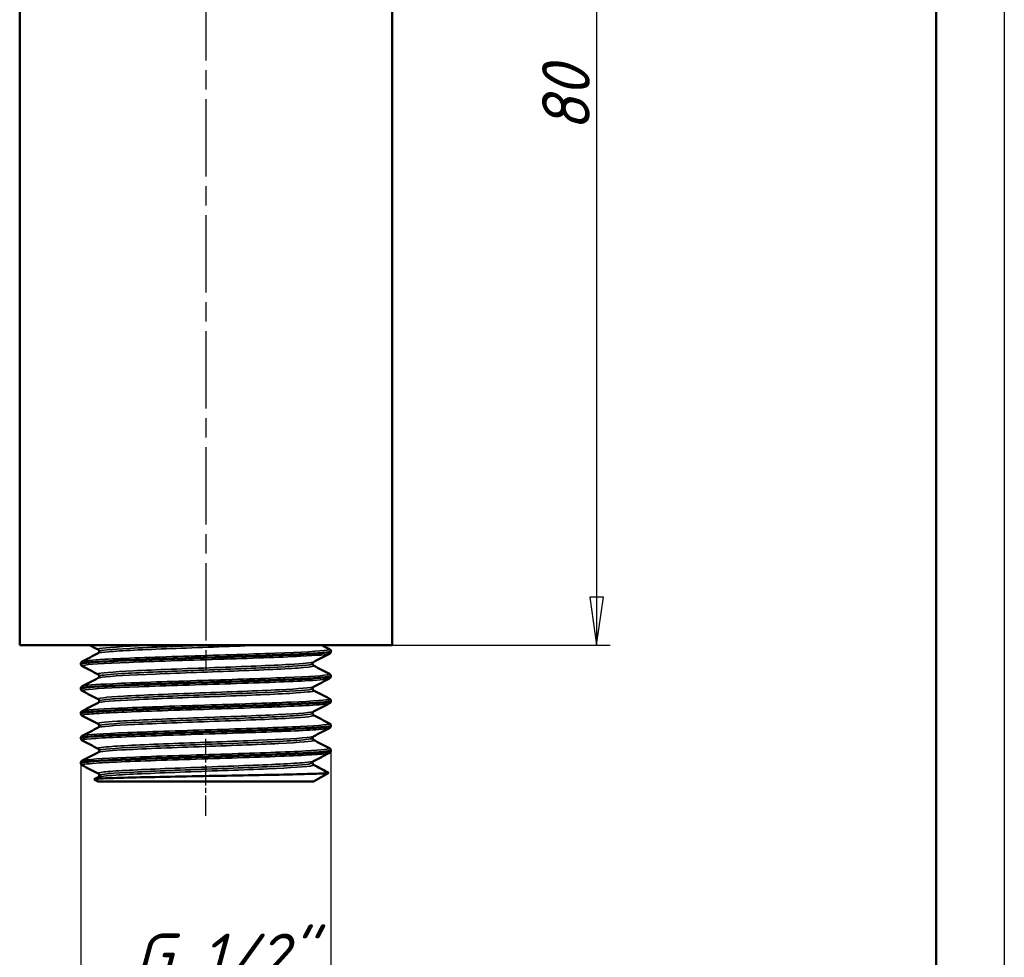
# Model space of a CAD drawing. Header units: millimetres. Extents: x -134 to 549, y -69 to 356.
# Tile 9 of 11: x 138 to 210, y 160 to 228. Entities that reach past the tile are written whole.
import ezdxf

# ---------------------------------------------------------------- set-up
doc = ezdxf.new("R2010")
doc.units = ezdxf.units.MM
doc.linetypes.add('CHAIN', pattern=[0.7087, 0.4724, -0.0591, 0.1181, -0.0591])
for name, color, linetype, lineweight in [('Видимые тонкие (ГОСТ)', 7, 'Continuous', 35), ('Видимый контур (ГОСТ)', 7, 'Continuous', 50), ('Кромка (ГОСТ)', 7, 'Continuous', 50), ('Осевая линия (ГОСТ)', 7, 'Continuous', 25), ('Размер (ГОСТ)', 7, 'Continuous', 25)]:
    doc.layers.add(name, color=color, linetype=linetype, lineweight=lineweight)
doc.styles.add('Обычный текст (ГОСТ)', font='GOST Common Italic.ttf')
doc.dimstyles.new('Обычный (ГОСТ)', dxfattribs={"dimtxt": 3.5, "dimasz": 3.5, "dimexe": 1, "dimexo": 0, "dimgap": 0.5, "dimtad": 1, "dimrnd": 1e-08, "dimtxsty": 'Обычный текст (ГОСТ)', "dimblk": 'Filled-1', "dimcen": 0.09, "dimdle": 15, "dimclrd": 256, "dimclre": 256, "dimclrt": 256, "dimazin": 2, "dimtfac": 0.714286, "dimtdec": 3, "dimtmove": 0, "dimatfit": 3, "dimfxl": 1, "dimtolj": 1, "dimlwd": 25, "dimlwe": 25, "dimarcsym": 0})

# ---------------------------------------------------------------- blocks, each defined once
blk = doc.blocks.new('Рамки ГОСТ_ граница 297x210')
at = {"layer": 'Кромка (ГОСТ)', "lineweight": 25}
blk.add_line((210, 297), (210, 0), dxfattribs=at)
at = {"layer": 'Кромка (ГОСТ)'}
blk.add_line((205, 5), (205, 292), dxfattribs=at)
blk = doc.blocks.new('Filled-1')
at = {"color": 0}
for p, q in [((0, 0), (-1, 0.143)), ((-1, 0.143), (-1, -0.143)), ((-1, 0), (0, 0)), ((-1, -0.143), (0, 0))]:
    blk.add_line(p, q, dxfattribs=at)
at = {"color": 0, "flags": 128}
blk.add_lwpolyline([(-1, -0.143), (0, 0), (-1, 0.143), (-1, -0.143)], dxfattribs=at)
at = {"color": 0}
blk.add_solid([(-1, -0.143), (0, 0), (-1, 0.143), (-1, -0.143)], dxfattribs=at)
blk = doc.blocks.new('*D10')
at = {"layer": 'Defpoints', "color": 0, "linetype": 'Continuous', "transparency": 16777216}
for p in [(165.111, 262.47), (165.111, 182.47), (180.111, 182.47)]:
    blk.add_point(p, dxfattribs=at)
at = {"layer": 'Размер (ГОСТ)', "linetype": 'Continuous', "lineweight": 25, "transparency": 16777216}
for p, q in [((165.111, 262.47), (181.111, 262.47)), ((180.111, 258.97), (180.111, 185.97)), ((165.111, 182.47), (181.111, 182.47))]:
    blk.add_line(p, q, dxfattribs=at)
at = {"layer": 'Размер (ГОСТ)', "linetype": 'Continuous', "lineweight": 25, "transparency": 16777216, "xscale": 3.5, "yscale": 3.5, "zscale": 3.5}
for p, rotation in [((180.111, 262.47), 90), ((180.111, 182.47), 270)]:
    blk.add_blockref('Filled-1', p, dxfattribs=dict(at, rotation=rotation))
at = {"layer": 'Размер (ГОСТ)', "linetype": 'Continuous', "lineweight": 25, "transparency": 16777216, "insert": (176.111, 220.099), "char_height": 3.5, "attachment_point": 1, "rotation": 90, "style": 'Обычный текст (ГОСТ)'}
blk.add_mtext('\\A1;80', dxfattribs=at)
blk = doc.blocks.new('*D11')
at = {"layer": 'Defpoints', "color": 0, "linetype": 'Continuous', "transparency": 16777216}
for p in [(160.631, 174.732), (142.292, 173.824), (160.631, 157.329)]:
    blk.add_point(p, dxfattribs=at)
at = {"layer": 'Размер (ГОСТ)', "linetype": 'Continuous', "lineweight": 25, "transparency": 16777216}
for p, q in [((160.631, 174.732), (160.631, 156.329)), ((142.292, 173.824), (142.292, 156.329)), ((145.792, 157.329), (157.131, 157.329))]:
    blk.add_line(p, q, dxfattribs=at)
at = {"layer": 'Размер (ГОСТ)', "linetype": 'Continuous', "lineweight": 25, "transparency": 16777216, "xscale": 3.5, "yscale": 3.5, "zscale": 3.5, "rotation": 180}
blk.add_blockref('Filled-1', (142.292, 157.329), dxfattribs=at)
at = {"layer": 'Размер (ГОСТ)', "linetype": 'Continuous', "lineweight": 25, "transparency": 16777216, "xscale": 3.5, "yscale": 3.5, "zscale": 3.5}
blk.add_blockref('Filled-1', (160.631, 157.329), dxfattribs=at)
at = {"layer": 'Размер (ГОСТ)', "linetype": 'Continuous', "lineweight": 25, "transparency": 16777216, "insert": (144.018, 161.332), "char_height": 3.5, "attachment_point": 1, "style": 'Обычный текст (ГОСТ)'}
blk.add_mtext('\\A1; \\fGOST Common|b0|i1;\\H3.5000;G 1/2"', dxfattribs=at)

msp = doc.modelspace()

# ---------------------------------------------------------------- linework, layer by layer
at = {"layer": 'Видимые тонкие (ГОСТ)'}
for points, knots in [([(142.405, 181.267), (142.514, 181.32), (143.086, 181.374), (144.062, 181.428), (145.412, 181.502), (147.52, 181.576), (149.812, 181.65), (152.12, 181.725), (154.589, 181.8), (156.536, 181.875), (158.471, 181.949), (159.869, 182.023), (160.347, 182.098), (160.513, 182.123), (160.567, 182.149), (160.516, 182.175)], [36.189402, 36.189402, 36.189402, 36.189402, 36.746329, 36.746329, 36.746329, 37.516377, 37.516377, 37.516377, 38.292266, 38.292266, 38.292266, 39.063515, 39.063515, 39.063515, 39.330994, 39.330994, 39.330994, 39.330994]), ([(143.571, 182.136), (143.519, 182.162), (143.56, 182.187), (143.696, 182.213), (144.106, 182.29), (145.375, 182.366), (147.136, 182.443), (147.339, 182.452), (147.548, 182.461), (147.762, 182.47)], [36.058292, 36.058292, 36.058292, 36.058292, 36.324355, 36.324355, 36.324355, 37.121106, 37.121106, 37.121106, 37.212861, 37.212861, 37.212861, 37.212861]), ([(143.573, 181.874), (143.641, 181.91), (143.891, 181.947), (144.319, 181.983), (145.225, 182.059), (146.918, 182.136), (148.907, 182.213), (150.896, 182.29), (153.157, 182.366), (155.033, 182.443), (155.25, 182.452), (155.461, 182.461), (155.666, 182.47)], [36.198339, 36.198339, 36.198339, 36.198339, 36.574162, 36.574162, 36.574162, 37.370514, 37.370514, 37.370514, 38.167265, 38.167265, 38.167265, 38.25902, 38.25902, 38.25902, 38.25902]), ([(143.637, 182.005), (143.641, 182.08), (144.472, 182.156), (145.91, 182.231), (147.428, 182.311), (149.598, 182.39), (151.749, 182.47)], [36.128316, 36.128316, 36.128316, 36.128316, 36.910419, 36.910419, 36.910419, 37.73594, 37.73594, 37.73594, 37.73594]), ([(142.404, 180.927), (142.368, 180.945), (142.384, 180.963), (142.453, 180.981), (142.744, 181.055), (143.975, 181.13), (145.808, 181.205), (147.635, 181.279), (150.04, 181.353), (152.364, 181.428), (154.683, 181.502), (156.895, 181.576), (158.398, 181.65), (159.648, 181.712), (160.395, 181.774), (160.52, 181.835)], [29.784044, 29.784044, 29.784044, 29.784044, 29.969495, 29.969495, 29.969495, 30.743662, 30.743662, 30.743662, 31.515579, 31.515579, 31.515579, 32.285627, 32.285627, 32.285627, 32.925637, 32.925637, 32.925637, 32.925637]), ([(143.566, 180.32), (143.545, 180.33), (143.54, 180.341), (143.551, 180.351), (143.632, 180.428), (144.593, 180.505), (146.153, 180.582), (147.751, 180.66), (149.958, 180.739), (152.106, 180.818), (154.218, 180.895), (156.243, 180.973), (157.586, 181.05), (158.616, 181.109), (159.234, 181.169), (159.354, 181.228)], [29.775107, 29.775107, 29.775107, 29.775107, 29.883958, 29.883958, 29.883958, 30.680959, 30.680959, 30.680959, 31.497447, 31.497447, 31.497447, 32.300522, 32.300522, 32.300522, 32.9167, 32.9167, 32.9167, 32.9167]), ([(143.569, 180.058), (143.607, 180.079), (143.707, 180.1), (143.869, 180.121), (144.465, 180.198), (145.903, 180.275), (147.765, 180.351), (149.625, 180.428), (151.883, 180.505), (153.885, 180.582), (155.936, 180.66), (157.689, 180.739), (158.613, 180.818), (159.194, 180.867), (159.442, 180.917), (159.351, 180.966)], [29.915153, 29.915153, 29.915153, 29.915153, 30.13215, 30.13215, 30.13215, 30.930117, 30.930117, 30.930117, 31.727118, 31.727118, 31.727118, 32.543606, 32.543606, 32.543606, 33.056746, 33.056746, 33.056746, 33.056746]), ([(143.641, 180.189), (143.647, 180.247), (144.12, 180.305), (145.005, 180.362), (146.182, 180.439), (148.074, 180.516), (150.128, 180.594), (152.213, 180.672), (154.438, 180.75), (156.135, 180.828), (157.82, 180.906), (158.962, 180.983), (159.225, 181.061), (159.265, 181.073), (159.285, 181.085), (159.284, 181.097)], [29.84513, 29.84513, 29.84513, 29.84513, 30.445417, 30.445417, 30.445417, 31.244699, 31.244699, 31.244699, 32.056104, 32.056104, 32.056104, 32.861394, 32.861394, 32.861394, 32.986723, 32.986723, 32.986723, 32.986723]), ([(142.407, 179.111), (142.353, 179.139), (142.418, 179.166), (142.609, 179.193), (143.129, 179.268), (144.577, 179.343), (146.552, 179.418), (148.524, 179.492), (150.998, 179.567), (153.293, 179.642), (155.585, 179.716), (157.673, 179.791), (158.983, 179.865), (159.887, 179.916), (160.413, 179.968), (160.517, 180.019)], [23.500859, 23.500859, 23.500859, 23.500859, 23.78549, 23.78549, 23.78549, 24.561371, 24.561371, 24.561371, 25.335949, 25.335949, 25.335949, 26.109322, 26.109322, 26.109322, 26.642451, 26.642451, 26.642451, 26.642451]), ([(142.402, 179.451), (142.531, 179.514), (143.325, 179.578), (144.646, 179.642), (146.192, 179.716), (148.44, 179.791), (150.773, 179.865), (153.104, 179.94), (155.492, 180.014), (157.285, 180.088), (159.075, 180.163), (160.251, 180.237), (160.491, 180.311), (160.542, 180.327), (160.551, 180.343), (160.519, 180.359)], [29.906216, 29.906216, 29.906216, 29.906216, 30.566699, 30.566699, 30.566699, 31.340072, 31.340072, 31.340072, 32.112337, 32.112337, 32.112337, 32.883589, 32.883589, 32.883589, 33.047809, 33.047809, 33.047809, 33.047809]), ([(143.564, 178.504), (143.423, 178.579), (144.11, 178.654), (145.442, 178.728), (146.829, 178.806), (148.896, 178.884), (151.028, 178.962), (153.147, 179.04), (155.301, 179.117), (156.855, 179.195), (158.306, 179.267), (159.215, 179.34), (159.358, 179.412)], [23.491922, 23.491922, 23.491922, 23.491922, 24.268948, 24.268948, 24.268948, 25.077943, 25.077943, 25.077943, 25.882342, 25.882342, 25.882342, 26.633514, 26.633514, 26.633514, 26.633514]), ([(143.566, 178.242), (143.581, 178.251), (143.608, 178.259), (143.646, 178.268), (143.98, 178.345), (145.181, 178.421), (146.899, 178.498), (148.617, 178.575), (150.83, 178.652), (152.897, 178.728), (154.996, 178.806), (156.917, 178.884), (158.086, 178.962), (159.024, 179.025), (159.468, 179.087), (159.355, 179.15)], [23.631968, 23.631968, 23.631968, 23.631968, 23.721685, 23.721685, 23.721685, 24.518616, 24.518616, 24.518616, 25.315107, 25.315107, 25.315107, 26.124102, 26.124102, 26.124102, 26.773561, 26.773561, 26.773561, 26.773561]), ([(143.644, 178.373), (143.646, 178.417), (143.913, 178.461), (144.438, 178.505), (145.357, 178.582), (147.053, 178.659), (149.034, 178.736), (151.038, 178.814), (153.307, 178.891), (155.164, 178.969), (157.018, 179.047), (158.436, 179.125), (159, 179.203), (159.189, 179.229), (159.281, 179.255), (159.279, 179.281)], [23.561945, 23.561945, 23.561945, 23.561945, 24.018537, 24.018537, 24.018537, 24.81734, 24.81734, 24.81734, 25.625663, 25.625663, 25.625663, 26.432361, 26.432361, 26.432361, 26.703538, 26.703538, 26.703538, 26.703538]), ([(142.4, 177.635), (142.538, 177.705), (143.5, 177.775), (145.061, 177.845), (146.715, 177.919), (149.024, 177.993), (151.357, 178.068), (153.688, 178.142), (156.017, 178.216), (157.709, 178.29), (159.399, 178.365), (160.434, 178.439), (160.532, 178.513), (160.545, 178.523), (160.541, 178.533), (160.521, 178.543)], [23.623031, 23.623031, 23.623031, 23.623031, 24.350272, 24.350272, 24.350272, 25.12123, 25.12123, 25.12123, 25.891733, 25.891733, 25.891733, 26.661803, 26.661803, 26.661803, 26.764624, 26.764624, 26.764624, 26.764624]), ([(142.408, 177.295), (142.341, 177.33), (142.464, 177.364), (142.782, 177.399), (143.466, 177.473), (145.049, 177.547), (147.097, 177.622), (149.144, 177.696), (151.633, 177.77), (153.882, 177.845), (156.131, 177.919), (158.115, 177.993), (159.295, 178.068), (160.012, 178.113), (160.426, 178.158), (160.515, 178.203)], [17.217673, 17.217673, 17.217673, 17.217673, 17.576142, 17.576142, 17.576142, 18.348084, 18.348084, 18.348084, 19.119522, 19.119522, 19.119522, 19.890481, 19.890481, 19.890481, 20.359266, 20.359266, 20.359266, 20.359266]), ([(143.567, 176.688), (143.449, 176.753), (143.936, 176.818), (144.948, 176.883), (146.148, 176.96), (148.069, 177.037), (150.152, 177.114), (152.232, 177.191), (154.446, 177.268), (156.146, 177.345), (157.846, 177.422), (159.011, 177.499), (159.302, 177.576), (159.327, 177.583), (159.345, 177.589), (159.358, 177.596)], [17.208736, 17.208736, 17.208736, 17.208736, 17.883227, 17.883227, 17.883227, 18.683349, 18.683349, 18.683349, 19.482874, 19.482874, 19.482874, 20.281828, 20.281828, 20.281828, 20.350329, 20.350329, 20.350329, 20.350329]), ([(143.564, 176.426), (143.71, 176.501), (144.69, 176.576), (146.236, 176.651), (147.823, 176.728), (149.986, 176.806), (152.093, 176.883), (154.197, 176.96), (156.217, 177.037), (157.563, 177.114), (158.842, 177.187), (159.495, 177.261), (159.358, 177.334)], [17.348783, 17.348783, 17.348783, 17.348783, 18.12864, 18.12864, 18.12864, 18.929386, 18.929386, 18.929386, 19.729508, 19.729508, 19.729508, 20.490375, 20.490375, 20.490375, 20.490375]), ([(143.644, 176.557), (143.643, 176.589), (143.781, 176.621), (144.062, 176.653), (144.743, 176.73), (146.255, 176.807), (148.153, 176.885), (150.05, 176.962), (152.307, 177.039), (154.261, 177.117), (156.214, 177.194), (157.839, 177.271), (158.659, 177.348), (159.071, 177.387), (159.278, 177.426), (159.278, 177.465)], [17.27876, 17.27876, 17.27876, 17.27876, 17.609977, 17.609977, 17.609977, 18.413057, 18.413057, 18.413057, 19.215509, 19.215509, 19.215509, 20.01736, 20.01736, 20.01736, 20.420352, 20.420352, 20.420352, 20.420352]), ([(142.408, 175.479), (142.328, 175.522), (142.54, 175.565), (143.044, 175.608), (143.925, 175.682), (145.687, 175.757), (147.843, 175.832), (149.997, 175.907), (152.519, 175.982), (154.712, 176.057), (156.903, 176.131), (158.74, 176.206), (159.716, 176.281), (160.18, 176.316), (160.447, 176.352), (160.514, 176.387)], [10.934488, 10.934488, 10.934488, 10.934488, 11.379604, 11.379604, 11.379604, 12.156442, 12.156442, 12.156442, 12.932582, 12.932582, 12.932582, 13.708048, 13.708048, 13.708048, 14.076081, 14.076081, 14.076081, 14.076081]), ([(142.4, 175.818), (142.409, 175.823), (142.421, 175.828), (142.436, 175.832), (142.691, 175.907), (143.892, 175.982), (145.709, 176.057), (147.525, 176.131), (149.933, 176.206), (152.27, 176.281), (154.606, 176.355), (156.843, 176.43), (158.365, 176.505), (159.874, 176.579), (160.664, 176.653), (160.523, 176.727)], [17.339846, 17.339846, 17.339846, 17.339846, 17.387192, 17.387192, 17.387192, 18.163331, 18.163331, 18.163331, 18.938797, 18.938797, 18.938797, 19.713615, 19.713615, 19.713615, 20.481439, 20.481439, 20.481439, 20.481439]), ([(143.572, 174.872), (143.479, 174.923), (143.749, 174.974), (144.374, 175.025), (145.322, 175.103), (147.069, 175.181), (149.099, 175.258), (151.127, 175.336), (153.409, 175.413), (155.271, 175.491), (157.131, 175.568), (158.548, 175.646), (159.103, 175.723), (159.237, 175.742), (159.32, 175.761), (159.354, 175.78)], [10.925551, 10.925551, 10.925551, 10.925551, 11.457479, 11.457479, 11.457479, 12.263365, 12.263365, 12.263365, 13.068432, 13.068432, 13.068432, 13.872709, 13.872709, 13.872709, 14.067144, 14.067144, 14.067144, 14.067144]), ([(143.568, 174.61), (143.687, 174.668), (144.288, 174.727), (145.292, 174.785), (146.666, 174.865), (148.777, 174.945), (150.965, 175.025), (153.087, 175.103), (155.252, 175.181), (156.818, 175.258), (158.382, 175.336), (159.328, 175.413), (159.376, 175.491), (159.381, 175.5), (159.375, 175.509), (159.357, 175.518)], [11.065597, 11.065597, 11.065597, 11.065597, 11.672819, 11.672819, 11.672819, 12.503638, 12.503638, 12.503638, 13.309524, 13.309524, 13.309524, 14.114591, 14.114591, 14.114591, 14.20719, 14.20719, 14.20719, 14.20719]), ([(143.639, 174.741), (143.638, 174.754), (143.663, 174.768), (143.715, 174.782), (144.021, 174.862), (145.265, 174.942), (147.057, 175.022), (148.799, 175.1), (151.034, 175.178), (153.095, 175.256), (155.155, 175.333), (157.014, 175.411), (158.12, 175.489), (158.877, 175.542), (159.275, 175.595), (159.28, 175.649)], [10.995574, 10.995574, 10.995574, 10.995574, 11.137317, 11.137317, 11.137317, 11.968524, 11.968524, 11.968524, 12.776774, 12.776774, 12.776774, 13.584201, 13.584201, 13.584201, 14.137167, 14.137167, 14.137167, 14.137167]), ([(142.403, 174.002), (142.427, 174.016), (142.479, 174.029), (142.56, 174.042), (143.017, 174.116), (144.393, 174.19), (146.313, 174.264), (148.232, 174.339), (150.672, 174.413), (152.97, 174.487), (155.266, 174.561), (157.394, 174.635), (158.774, 174.709), (160.021, 174.776), (160.645, 174.843), (160.522, 174.91)], [11.056661, 11.056661, 11.056661, 11.056661, 11.193232, 11.193232, 11.193232, 11.963368, 11.963368, 11.963368, 12.733293, 12.733293, 12.733293, 13.503015, 13.503015, 13.503015, 14.198253, 14.198253, 14.198253, 14.198253]), ([(142.406, 173.663), (142.311, 173.715), (142.653, 173.767), (143.408, 173.819), (144.484, 173.893), (146.387, 173.968), (148.6, 174.042), (150.811, 174.116), (153.306, 174.19), (155.405, 174.264), (157.504, 174.339), (159.183, 174.413), (159.985, 174.487), (160.287, 174.515), (160.464, 174.543), (160.515, 174.571)], [4.651303, 4.651303, 4.651303, 4.651303, 5.192132, 5.192132, 5.192132, 5.962483, 5.962483, 5.962483, 6.732618, 6.732618, 6.732618, 7.502544, 7.502544, 7.502544, 7.792895, 7.792895, 7.792895, 7.792895]), ([(143.572, 173.056), (143.498, 173.094), (143.633, 173.133), (143.983, 173.172), (144.674, 173.249), (146.193, 173.326), (148.099, 173.403), (150.004, 173.48), (152.271, 173.557), (154.242, 173.634), (156.212, 173.71), (157.86, 173.787), (158.707, 173.864), (159.073, 173.897), (159.288, 173.93), (159.35, 173.964)], [4.642366, 4.642366, 4.642366, 4.642366, 5.046639, 5.046639, 5.046639, 5.844498, 5.844498, 5.844498, 6.642109, 6.642109, 6.642109, 7.439477, 7.439477, 7.439477, 7.783958, 7.783958, 7.783958, 7.783958]), ([(143.571, 172.794), (143.669, 172.843), (144.106, 172.892), (144.849, 172.942), (146.008, 173.019), (147.895, 173.095), (149.963, 173.172), (152.031, 173.249), (154.251, 173.326), (155.98, 173.403), (157.708, 173.48), (158.922, 173.557), (159.269, 173.634), (159.372, 173.656), (159.398, 173.679), (159.353, 173.702)], [4.782412, 4.782412, 4.782412, 4.782412, 5.294683, 5.294683, 5.294683, 6.092798, 6.092798, 6.092798, 6.890657, 6.890657, 6.890657, 7.688268, 7.688268, 7.688268, 7.924005, 7.924005, 7.924005, 7.924005]), ([(143.637, 172.925), (143.637, 172.927), (143.638, 172.93), (143.64, 172.933), (143.698, 173.01), (144.634, 173.087), (146.172, 173.164), (147.71, 173.241), (149.831, 173.318), (151.915, 173.395), (153.998, 173.472), (156.016, 173.55), (157.381, 173.627), (158.597, 173.695), (159.279, 173.764), (159.285, 173.833)], [4.712389, 4.712389, 4.712389, 4.712389, 4.740511, 4.740511, 4.740511, 5.540965, 5.540965, 5.540965, 6.341162, 6.341162, 6.341162, 7.141109, 7.141109, 7.141109, 7.853982, 7.853982, 7.853982, 7.853982])]:
    msp.add_open_spline(points, degree=3, knots=knots, dxfattribs=at)
at = {"layer": 'Видимый контур (ГОСТ)'}
for p, q in [((137.811, 262.47), (137.811, 182.47)), ((165.111, 247.176), (165.111, 182.47)), ((137.811, 182.47), (165.111, 182.47)), ((160.631, 182.014), (160.631, 181.997)), ((142.292, 181.106), (142.292, 181.089)), ((160.631, 180.197), (160.631, 180.18)), ((142.292, 179.289), (142.292, 179.272)), ((160.631, 178.381), (160.631, 178.364)), ((142.292, 177.473), (142.292, 177.456)), ((160.631, 176.565), (160.631, 176.548)), ((142.292, 175.657), (142.292, 175.64)), ((160.631, 174.749), (160.631, 174.732)), ((142.292, 173.841), (142.292, 173.824)), ((143.563, 172.47), (143.278, 172.634)), ((143.279, 172.645), (143.564, 172.794)), ((159.36, 172.47), (160.472, 173.112)), ((143.563, 172.47), (159.36, 172.47))]:
    msp.add_line(p, q, dxfattribs=at)
for points, knots in [([(160.631, 182.014), (160.63, 181.944), (159.79, 181.873), (158.305, 181.803), (156.742, 181.729), (154.483, 181.655), (152.141, 181.581), (149.8, 181.507), (147.402, 181.433), (145.597, 181.359), (143.792, 181.285), (142.601, 181.211), (142.346, 181.137), (142.31, 181.127), (142.292, 181.116), (142.293, 181.106)], [-39.271312, -39.271312, -39.271312, -39.271312, -38.541713, -38.541713, -38.541713, -37.773343, -37.773343, -37.773343, -37.005186, -37.005186, -37.005186, -36.237236, -36.237236, -36.237236, -36.128316, -36.128316, -36.128316, -36.128316]), ([(142.298, 181.088), (142.3, 181.137), (142.682, 181.185), (143.421, 181.233), (144.552, 181.308), (146.507, 181.382), (148.755, 181.456), (150.998, 181.53), (153.506, 181.604), (155.601, 181.678), (157.71, 181.752), (159.375, 181.827), (160.139, 181.901), (160.464, 181.933), (160.624, 181.965), (160.623, 181.997)], [29.843726, 29.843726, 29.843726, 29.843726, 30.346641, 30.346641, 30.346641, 31.116361, 31.116361, 31.116361, 31.88427, 31.88427, 31.88427, 32.657563, 32.657563, 32.657563, 32.986723, 32.986723, 32.986723, 32.986723]), ([(143.637, 182.005), (143.637, 182.041), (143.623, 182.075), (143.597, 182.112), (143.586, 182.122), (143.571, 182.132), (143.567, 182.135), (143.564, 182.136)], [0, 0, 0, 0, 0.02209726, 0.02209726, 0.04103133, 0.04103133, 0.05809744, 0.05809744, 0.05809744, 0.05809744]), ([(143.564, 181.874), (143.568, 181.876), (143.578, 181.881), (143.603, 181.906), (143.613, 181.919), (143.63, 181.956), (143.637, 181.98), (143.637, 182.005)], [0, 0, 0, 0, 0.02807268, 0.02807268, 0.04282446, 0.04282446, 0.05812256, 0.05812256, 0.05812256, 0.05812256]), ([(160.523, 182.175), (160.539, 182.166), (160.557, 182.156), (160.59, 182.122), (160.602, 182.107), (160.622, 182.067), (160.63, 182.041), (160.631, 182.014)], [0, 0, 0, 0, 0.02826109, 0.02826109, 0.04295276, 0.04295276, 0.05817027, 0.05817027, 0.05817027, 0.05817027]), ([(160.631, 181.996), (160.629, 181.96), (160.615, 181.925), (160.585, 181.88), (160.569, 181.866), (160.544, 181.847), (160.533, 181.841), (160.523, 181.835)], [0, 0, 0, 0, 0.02086898, 0.02086898, 0.04037878, 0.04037878, 0.0581412, 0.0581412, 0.0581412, 0.0581412]), ([(142.292, 181.106), (142.293, 181.143), (142.307, 181.177), (142.338, 181.222), (142.353, 181.236), (142.379, 181.255), (142.39, 181.262), (142.4, 181.267)], [0, 0, 0, 0, 0.02086898, 0.02086898, 0.04037878, 0.04037878, 0.0581412, 0.0581412, 0.0581412, 0.0581412]), ([(159.358, 181.228), (159.354, 181.226), (159.344, 181.222), (159.32, 181.196), (159.31, 181.183), (159.292, 181.146), (159.286, 181.122), (159.286, 181.097)], [0, 0, 0, 0, 0.02807268, 0.02807268, 0.04282446, 0.04282446, 0.05812256, 0.05812256, 0.05812256, 0.05812256]), ([(142.4, 180.927), (142.384, 180.936), (142.365, 180.946), (142.333, 180.98), (142.321, 180.995), (142.3, 181.036), (142.293, 181.061), (142.292, 181.088)], [0, 0, 0, 0, 0.02826109, 0.02826109, 0.04295276, 0.04295276, 0.05817027, 0.05817027, 0.05817027, 0.05817027]), ([(159.286, 181.097), (159.286, 181.061), (159.3, 181.028), (159.326, 180.99), (159.337, 180.981), (159.352, 180.97), (159.356, 180.967), (159.358, 180.966)], [0, 0, 0, 0, 0.02209726, 0.02209726, 0.04103133, 0.04103133, 0.05809744, 0.05809744, 0.05809744, 0.05809744]), ([(160.627, 180.198), (160.623, 180.139), (160.041, 180.079), (158.959, 180.02), (157.596, 179.946), (155.456, 179.871), (153.127, 179.796), (150.8, 179.722), (148.313, 179.647), (146.349, 179.573), (144.387, 179.498), (142.969, 179.423), (142.485, 179.349), (142.357, 179.329), (142.294, 179.309), (142.297, 179.289)], [-32.988127, -32.988127, -32.988127, -32.988127, -32.373348, -32.373348, -32.373348, -31.598601, -31.598601, -31.598601, -30.824543, -30.824543, -30.824543, -30.05115, -30.05115, -30.05115, -29.84513, -29.84513, -29.84513, -29.84513]), ([(142.295, 179.272), (142.299, 179.332), (142.894, 179.392), (143.995, 179.451), (145.366, 179.526), (147.506, 179.6), (149.83, 179.675), (152.15, 179.749), (154.625, 179.823), (156.581, 179.898), (158.534, 179.972), (159.946, 180.046), (160.433, 180.12), (160.565, 180.14), (160.628, 180.16), (160.626, 180.18)], [23.560541, 23.560541, 23.560541, 23.560541, 24.181414, 24.181414, 24.181414, 24.953863, 24.953863, 24.953863, 25.725128, 25.725128, 25.725128, 26.495305, 26.495305, 26.495305, 26.703538, 26.703538, 26.703538, 26.703538]), ([(143.637, 180.189), (143.637, 180.225), (143.623, 180.258), (143.597, 180.296), (143.586, 180.305), (143.571, 180.316), (143.567, 180.319), (143.564, 180.32)], [0, 0, 0, 0, 0.02209726, 0.02209726, 0.04103133, 0.04103133, 0.05809744, 0.05809744, 0.05809744, 0.05809744]), ([(143.564, 180.058), (143.568, 180.06), (143.578, 180.064), (143.603, 180.09), (143.613, 180.103), (143.63, 180.14), (143.637, 180.164), (143.637, 180.189)], [0, 0, 0, 0, 0.02807268, 0.02807268, 0.04282446, 0.04282446, 0.05812256, 0.05812256, 0.05812256, 0.05812256]), ([(160.523, 180.359), (160.539, 180.35), (160.557, 180.34), (160.59, 180.306), (160.602, 180.291), (160.622, 180.25), (160.63, 180.225), (160.631, 180.198)], [0, 0, 0, 0, 0.02826109, 0.02826109, 0.04295276, 0.04295276, 0.05817027, 0.05817027, 0.05817027, 0.05817027]), ([(160.631, 180.18), (160.629, 180.143), (160.615, 180.109), (160.585, 180.064), (160.569, 180.05), (160.544, 180.031), (160.533, 180.024), (160.523, 180.019)], [0, 0, 0, 0, 0.02086898, 0.02086898, 0.04037878, 0.04037878, 0.0581412, 0.0581412, 0.0581412, 0.0581412]), ([(142.292, 179.29), (142.293, 179.326), (142.307, 179.361), (142.338, 179.406), (142.353, 179.42), (142.379, 179.439), (142.39, 179.445), (142.4, 179.451)], [0, 0, 0, 0, 0.02086898, 0.02086898, 0.04037878, 0.04037878, 0.0581412, 0.0581412, 0.0581412, 0.0581412]), ([(142.4, 179.111), (142.384, 179.12), (142.365, 179.13), (142.333, 179.164), (142.321, 179.179), (142.3, 179.219), (142.293, 179.245), (142.292, 179.272)], [0, 0, 0, 0, 0.02826109, 0.02826109, 0.04295276, 0.04295276, 0.05817027, 0.05817027, 0.05817027, 0.05817027]), ([(159.358, 179.412), (159.354, 179.41), (159.344, 179.405), (159.32, 179.38), (159.31, 179.367), (159.292, 179.33), (159.286, 179.306), (159.286, 179.281)], [0, 0, 0, 0, 0.02807268, 0.02807268, 0.04282446, 0.04282446, 0.05812256, 0.05812256, 0.05812256, 0.05812256]), ([(159.286, 179.281), (159.286, 179.245), (159.3, 179.211), (159.326, 179.174), (159.337, 179.164), (159.352, 179.154), (159.356, 179.151), (159.358, 179.15)], [0, 0, 0, 0, 0.02209726, 0.02209726, 0.04103133, 0.04103133, 0.05809744, 0.05809744, 0.05809744, 0.05809744]), ([(142.292, 177.456), (142.294, 177.525), (143.094, 177.593), (144.518, 177.662), (146.054, 177.736), (148.299, 177.81), (150.641, 177.884), (152.982, 177.959), (155.394, 178.033), (157.223, 178.107), (159.05, 178.181), (160.274, 178.255), (160.562, 178.329), (160.608, 178.341), (160.63, 178.353), (160.629, 178.364)], [17.277356, 17.277356, 17.277356, 17.277356, 17.990573, 17.990573, 17.990573, 18.75999, 18.75999, 18.75999, 19.528934, 19.528934, 19.528934, 20.297428, 20.297428, 20.297428, 20.420352, 20.420352, 20.420352, 20.420352]), ([(160.624, 178.382), (160.622, 178.332), (160.227, 178.283), (159.463, 178.234), (158.314, 178.16), (156.344, 178.086), (154.089, 178.011), (151.836, 177.937), (149.324, 177.863), (147.237, 177.789), (145.151, 177.715), (143.512, 177.641), (142.766, 177.567), (142.452, 177.536), (142.298, 177.504), (142.299, 177.473)], [-26.704941, -26.704941, -26.704941, -26.704941, -26.193306, -26.193306, -26.193306, -25.423393, -25.423393, -25.423393, -24.653976, -24.653976, -24.653976, -23.885032, -23.885032, -23.885032, -23.561945, -23.561945, -23.561945, -23.561945]), ([(143.637, 178.373), (143.637, 178.409), (143.623, 178.442), (143.597, 178.48), (143.586, 178.489), (143.571, 178.5), (143.567, 178.503), (143.564, 178.504)], [0, 0, 0, 0, 0.02209726, 0.02209726, 0.04103133, 0.04103133, 0.05809744, 0.05809744, 0.05809744, 0.05809744]), ([(143.564, 178.242), (143.568, 178.244), (143.578, 178.248), (143.603, 178.274), (143.613, 178.287), (143.63, 178.324), (143.637, 178.348), (143.637, 178.373)], [0, 0, 0, 0, 0.02807268, 0.02807268, 0.04282446, 0.04282446, 0.05812256, 0.05812256, 0.05812256, 0.05812256]), ([(160.523, 178.543), (160.539, 178.534), (160.557, 178.524), (160.59, 178.49), (160.602, 178.475), (160.622, 178.434), (160.63, 178.408), (160.631, 178.382)], [0, 0, 0, 0, 0.02826109, 0.02826109, 0.04295276, 0.04295276, 0.05817027, 0.05817027, 0.05817027, 0.05817027]), ([(160.631, 178.364), (160.629, 178.327), (160.615, 178.293), (160.585, 178.248), (160.569, 178.234), (160.544, 178.215), (160.533, 178.208), (160.523, 178.203)], [0, 0, 0, 0, 0.02086898, 0.02086898, 0.04037878, 0.04037878, 0.0581412, 0.0581412, 0.0581412, 0.0581412]), ([(142.292, 177.474), (142.293, 177.51), (142.307, 177.545), (142.338, 177.59), (142.353, 177.603), (142.379, 177.623), (142.39, 177.629), (142.4, 177.635)], [0, 0, 0, 0, 0.02086898, 0.02086898, 0.04037878, 0.04037878, 0.0581412, 0.0581412, 0.0581412, 0.0581412]), ([(159.358, 177.596), (159.354, 177.594), (159.344, 177.589), (159.32, 177.563), (159.31, 177.551), (159.292, 177.514), (159.286, 177.489), (159.286, 177.465)], [0, 0, 0, 0, 0.02807268, 0.02807268, 0.04282446, 0.04282446, 0.05812256, 0.05812256, 0.05812256, 0.05812256]), ([(142.4, 177.295), (142.384, 177.303), (142.365, 177.314), (142.333, 177.348), (142.321, 177.363), (142.3, 177.403), (142.293, 177.429), (142.292, 177.456)], [0, 0, 0, 0, 0.02826109, 0.02826109, 0.04295276, 0.04295276, 0.05817027, 0.05817027, 0.05817027, 0.05817027]), ([(159.286, 177.465), (159.286, 177.429), (159.3, 177.395), (159.326, 177.358), (159.337, 177.348), (159.352, 177.337), (159.356, 177.335), (159.358, 177.334)], [0, 0, 0, 0, 0.02209726, 0.02209726, 0.04103133, 0.04103133, 0.05809744, 0.05809744, 0.05809744, 0.05809744]), ([(142.292, 175.64), (142.291, 175.644), (142.294, 175.649), (142.301, 175.653), (142.407, 175.728), (143.473, 175.803), (145.204, 175.877), (146.934, 175.952), (149.307, 176.026), (151.673, 176.101), (154.036, 176.175), (156.364, 176.25), (158.017, 176.324), (159.668, 176.399), (160.627, 176.473), (160.631, 176.548), (160.631, 176.548), (160.631, 176.548), (160.631, 176.548)], [10.994171, 10.994171, 10.994171, 10.994171, 11.040618, 11.040618, 11.040618, 11.815366, 11.815366, 11.815366, 12.589424, 12.589424, 12.589424, 13.362816, 13.362816, 13.362816, 14.135569, 14.135569, 14.135569, 14.137167, 14.137167, 14.137167, 14.137167]), ([(160.623, 176.566), (160.623, 176.526), (160.367, 176.486), (159.856, 176.446), (158.905, 176.371), (157.082, 176.296), (154.888, 176.222), (152.698, 176.148), (150.164, 176.073), (147.98, 175.999), (145.799, 175.924), (143.992, 175.85), (143.052, 175.776), (142.552, 175.736), (142.301, 175.697), (142.3, 175.657)], [-20.421756, -20.421756, -20.421756, -20.421756, -20.006284, -20.006284, -20.006284, -19.232553, -19.232553, -19.232553, -18.460103, -18.460103, -18.460103, -17.688838, -17.688838, -17.688838, -17.27876, -17.27876, -17.27876, -17.27876]), ([(143.637, 176.557), (143.637, 176.592), (143.623, 176.626), (143.597, 176.664), (143.586, 176.673), (143.571, 176.684), (143.567, 176.686), (143.564, 176.688)], [0, 0, 0, 0, 0.02209726, 0.02209726, 0.04103133, 0.04103133, 0.05809744, 0.05809744, 0.05809744, 0.05809744]), ([(143.564, 176.426), (143.568, 176.428), (143.578, 176.432), (143.603, 176.458), (143.613, 176.471), (143.63, 176.508), (143.637, 176.532), (143.637, 176.557)], [0, 0, 0, 0, 0.02807268, 0.02807268, 0.04282446, 0.04282446, 0.05812256, 0.05812256, 0.05812256, 0.05812256]), ([(160.523, 176.727), (160.539, 176.718), (160.557, 176.708), (160.59, 176.674), (160.602, 176.658), (160.622, 176.618), (160.63, 176.592), (160.631, 176.566)], [0, 0, 0, 0, 0.02826109, 0.02826109, 0.04295276, 0.04295276, 0.05817027, 0.05817027, 0.05817027, 0.05817027]), ([(160.631, 176.548), (160.629, 176.511), (160.615, 176.477), (160.585, 176.432), (160.569, 176.418), (160.544, 176.399), (160.533, 176.392), (160.523, 176.387)], [0, 0, 0, 0, 0.02086898, 0.02086898, 0.04037878, 0.04037878, 0.0581412, 0.0581412, 0.0581412, 0.0581412]), ([(142.292, 175.658), (142.293, 175.694), (142.307, 175.728), (142.338, 175.773), (142.353, 175.787), (142.379, 175.807), (142.39, 175.813), (142.4, 175.818)], [0, 0, 0, 0, 0.02086898, 0.02086898, 0.04037878, 0.04037878, 0.0581412, 0.0581412, 0.0581412, 0.0581412]), ([(142.4, 175.479), (142.384, 175.487), (142.365, 175.498), (142.333, 175.532), (142.321, 175.547), (142.3, 175.587), (142.293, 175.613), (142.292, 175.64)], [0, 0, 0, 0, 0.02826109, 0.02826109, 0.04295276, 0.04295276, 0.05817027, 0.05817027, 0.05817027, 0.05817027]), ([(159.358, 175.78), (159.354, 175.778), (159.344, 175.773), (159.32, 175.747), (159.31, 175.734), (159.292, 175.698), (159.286, 175.673), (159.286, 175.649)], [0, 0, 0, 0, 0.02807268, 0.02807268, 0.04282446, 0.04282446, 0.05812256, 0.05812256, 0.05812256, 0.05812256]), ([(159.286, 175.649), (159.286, 175.613), (159.3, 175.579), (159.326, 175.542), (159.337, 175.532), (159.352, 175.521), (159.356, 175.519), (159.358, 175.518)], [0, 0, 0, 0, 0.02209726, 0.02209726, 0.04103133, 0.04103133, 0.05809744, 0.05809744, 0.05809744, 0.05809744]), ([(142.295, 173.824), (142.293, 173.839), (142.33, 173.855), (142.408, 173.87), (142.782, 173.944), (144.086, 174.018), (145.966, 174.092), (147.846, 174.166), (150.28, 174.24), (152.61, 174.314), (154.939, 174.388), (157.136, 174.462), (158.607, 174.536), (159.904, 174.602), (160.624, 174.667), (160.63, 174.732)], [4.710985, 4.710985, 4.710985, 4.710985, 4.872253, 4.872253, 4.872253, 5.640623, 5.640623, 5.640623, 6.40878, 6.40878, 6.40878, 7.17673, 7.17673, 7.17673, 7.853982, 7.853982, 7.853982, 7.853982]), ([(160.623, 174.75), (160.627, 174.721), (160.496, 174.692), (160.227, 174.663), (159.534, 174.589), (157.935, 174.514), (155.865, 174.44), (153.802, 174.366), (151.295, 174.292), (149.026, 174.217), (146.763, 174.143), (144.764, 174.069), (143.569, 173.995), (142.738, 173.944), (142.303, 173.893), (142.298, 173.841)], [-14.138571, -14.138571, -14.138571, -14.138571, -13.839235, -13.839235, -13.839235, -13.067326, -13.067326, -13.067326, -12.297605, -12.297605, -12.297605, -11.529696, -11.529696, -11.529696, -10.995574, -10.995574, -10.995574, -10.995574]), ([(143.637, 174.741), (143.637, 174.776), (143.623, 174.81), (143.597, 174.848), (143.586, 174.857), (143.571, 174.868), (143.567, 174.87), (143.564, 174.872)], [0, 0, 0, 0, 0.02209726, 0.02209726, 0.04103133, 0.04103133, 0.05809744, 0.05809744, 0.05809744, 0.05809744]), ([(143.564, 174.61), (143.568, 174.612), (143.578, 174.616), (143.603, 174.642), (143.613, 174.655), (143.63, 174.692), (143.637, 174.716), (143.637, 174.741)], [0, 0, 0, 0, 0.02807268, 0.02807268, 0.04282446, 0.04282446, 0.05812256, 0.05812256, 0.05812256, 0.05812256]), ([(160.523, 174.91), (160.539, 174.902), (160.557, 174.891), (160.59, 174.858), (160.602, 174.842), (160.622, 174.802), (160.63, 174.776), (160.631, 174.75)], [0, 0, 0, 0, 0.02826109, 0.02826109, 0.04295276, 0.04295276, 0.05817027, 0.05817027, 0.05817027, 0.05817027]), ([(160.631, 174.732), (160.629, 174.695), (160.615, 174.661), (160.585, 174.616), (160.569, 174.602), (160.544, 174.583), (160.533, 174.576), (160.523, 174.571)], [0, 0, 0, 0, 0.02086898, 0.02086898, 0.04037878, 0.04037878, 0.0581412, 0.0581412, 0.0581412, 0.0581412]), ([(142.292, 173.842), (142.293, 173.878), (142.307, 173.912), (142.338, 173.957), (142.353, 173.971), (142.379, 173.991), (142.39, 173.997), (142.4, 174.002)], [0, 0, 0, 0, 0.02086898, 0.02086898, 0.04037878, 0.04037878, 0.0581412, 0.0581412, 0.0581412, 0.0581412]), ([(142.4, 173.663), (142.384, 173.671), (142.365, 173.682), (142.333, 173.716), (142.321, 173.731), (142.3, 173.771), (142.293, 173.797), (142.292, 173.824)], [0, 0, 0, 0, 0.02826109, 0.02826109, 0.04295276, 0.04295276, 0.05817027, 0.05817027, 0.05817027, 0.05817027]), ([(159.358, 173.964), (159.354, 173.962), (159.344, 173.957), (159.32, 173.931), (159.31, 173.918), (159.292, 173.882), (159.286, 173.857), (159.286, 173.833)], [0, 0, 0, 0, 0.02807268, 0.02807268, 0.04282446, 0.04282446, 0.05812256, 0.05812256, 0.05812256, 0.05812256]), ([(159.286, 173.833), (159.286, 173.797), (159.3, 173.763), (159.326, 173.726), (159.337, 173.716), (159.352, 173.705), (159.356, 173.703), (159.358, 173.702)], [0, 0, 0, 0, 0.02209726, 0.02209726, 0.04103133, 0.04103133, 0.05809744, 0.05809744, 0.05809744, 0.05809744]), ([(143.278, 172.634), (143.253, 172.649), (143.339, 172.663), (143.807, 172.698), (144.281, 172.717), (145.586, 172.757), (146.408, 172.776), (148.3, 172.816), (149.353, 172.835), (151.559, 172.875), (152.69, 172.895), (154.882, 172.934), (155.921, 172.954), (157.766, 172.993), (158.552, 173.013), (159.762, 173.052), (160.171, 173.072), (160.452, 173.102), (160.49, 173.111), (160.471, 173.121)], [-2.947255, -2.947255, -2.947255, -2.947255, -2.711365, -2.711365, -2.386171, -2.386171, -2.057053, -2.057053, -1.724012, -1.724012, -1.38705, -1.38705, -1.046166, -1.046166, -0.701363, -0.701363, -0.352641, -0.352641, -0.177253, -0.177253, -0.177253, -0.177253]), ([(143.637, 172.925), (143.637, 172.96), (143.623, 172.994), (143.597, 173.032), (143.586, 173.041), (143.571, 173.052), (143.567, 173.054), (143.564, 173.056)], [0, 0, 0, 0, 0.02209726, 0.02209726, 0.04103133, 0.04103133, 0.05809744, 0.05809744, 0.05809744, 0.05809744]), ([(143.564, 172.794), (143.568, 172.796), (143.578, 172.8), (143.603, 172.826), (143.613, 172.839), (143.63, 172.876), (143.637, 172.9), (143.637, 172.925)], [0, 0, 0, 0, 0.02807268, 0.02807268, 0.04282446, 0.04282446, 0.05812256, 0.05812256, 0.05812256, 0.05812256])]:
    msp.add_open_spline(points, degree=3, knots=knots, dxfattribs=at)
for points in [[(143.564, 182.136), (143.351, 182.247), (143.138, 182.359), (142.925, 182.47)], [(159.957, 182.47), (160.146, 182.371), (160.334, 182.273), (160.523, 182.175)], [(142.4, 181.267), (142.788, 181.469), (143.176, 181.672), (143.564, 181.874)], [(160.523, 181.835), (160.134, 181.633), (159.746, 181.43), (159.358, 181.228)], [(143.564, 180.32), (143.176, 180.522), (142.788, 180.725), (142.4, 180.927)], [(159.358, 180.966), (159.746, 180.764), (160.134, 180.561), (160.523, 180.359)], [(142.4, 179.451), (142.788, 179.653), (143.176, 179.856), (143.564, 180.058)], [(160.523, 180.019), (160.134, 179.817), (159.746, 179.614), (159.358, 179.412)], [(143.564, 178.504), (143.176, 178.706), (142.788, 178.909), (142.4, 179.111)], [(159.358, 179.15), (159.746, 178.947), (160.134, 178.745), (160.523, 178.543)], [(142.4, 177.635), (142.788, 177.837), (143.176, 178.039), (143.564, 178.242)], [(160.523, 178.203), (160.134, 178.001), (159.746, 177.798), (159.358, 177.596)], [(143.564, 176.688), (143.176, 176.89), (142.788, 177.093), (142.4, 177.295)], [(159.358, 177.334), (159.746, 177.131), (160.134, 176.929), (160.523, 176.727)], [(142.4, 175.818), (142.788, 176.021), (143.176, 176.223), (143.564, 176.426)], [(160.523, 176.387), (160.134, 176.185), (159.746, 175.982), (159.358, 175.78)], [(143.564, 174.872), (143.176, 175.074), (142.788, 175.277), (142.4, 175.479)], [(159.358, 175.518), (159.746, 175.315), (160.134, 175.113), (160.523, 174.91)], [(142.4, 174.002), (142.788, 174.205), (143.176, 174.407), (143.564, 174.61)], [(160.523, 174.571), (160.134, 174.369), (159.746, 174.166), (159.358, 173.964)], [(143.564, 173.056), (143.176, 173.258), (142.788, 173.46), (142.4, 173.663)], [(159.358, 173.702), (159.729, 173.508), (160.1, 173.315), (160.471, 173.121)]]:
    msp.add_open_spline(points, degree=3, dxfattribs=at)
at = {"layer": 'Осевая линия (ГОСТ)', "linetype": 'CHAIN', "ltscale": 11.993792}
msp.add_line((151.461, 264.97), (151.461, 179.97), dxfattribs=at)
at = {"layer": 'Осевая линия (ГОСТ)', "linetype": 'CHAIN', "ltscale": 3.134219}
msp.add_line((151.461, 169.97), (151.461, 175.612), dxfattribs=at)

# ---------------------------------------------------------------- block references
msp.add_blockref('Рамки ГОСТ_ граница 297x210', (0, 0))

# ---------------------------------------------------------------- dimensions: what is measured, and where the dimension line sits
at = {"layer": 'Размер (ГОСТ)', "linetype": 'Continuous', "lineweight": 25}
dim = msp.add_linear_dim(base=(180.111, 182.47), p1=(165.111, 262.47), p2=(165.111, 182.47), angle=90, dimstyle='Обычный (ГОСТ)', override={"dimgap": 0.5, "dimdec": 2, "dimtol": 0, "dimlim": 0, "dimtp": 0, "dimtm": 0, "dimtdec": 3, "dimtofl": 0, "dimatfit": 1}, dxfattribs=at)
dim.commit()
dim.dimension.update_dxf_attribs({"geometry": '*D10', "text_midpoint": (180.111, 222.47), "dimtype": 160})
dim = msp.add_linear_dim(base=(160.631, 157.329), p1=(142.292, 173.824), p2=(160.631, 174.732), angle=180, text=' \\fGOST Common|b0|i1;\\H3.5000;G 1/2"', dimstyle='Обычный (ГОСТ)', override={"dimgap": 0.5, "dimdec": 2, "dimtol": 0, "dimlim": 0, "dimtp": 0, "dimtm": 0, "dimtdec": 3, "dimtofl": 0, "dimatfit": 1}, dxfattribs=at)
dim.commit()
dim.dimension.update_dxf_attribs({"geometry": '*D11', "text_midpoint": (151.461, 157.329), "dimtype": 160})

doc.saveas('drawing.dxf')
